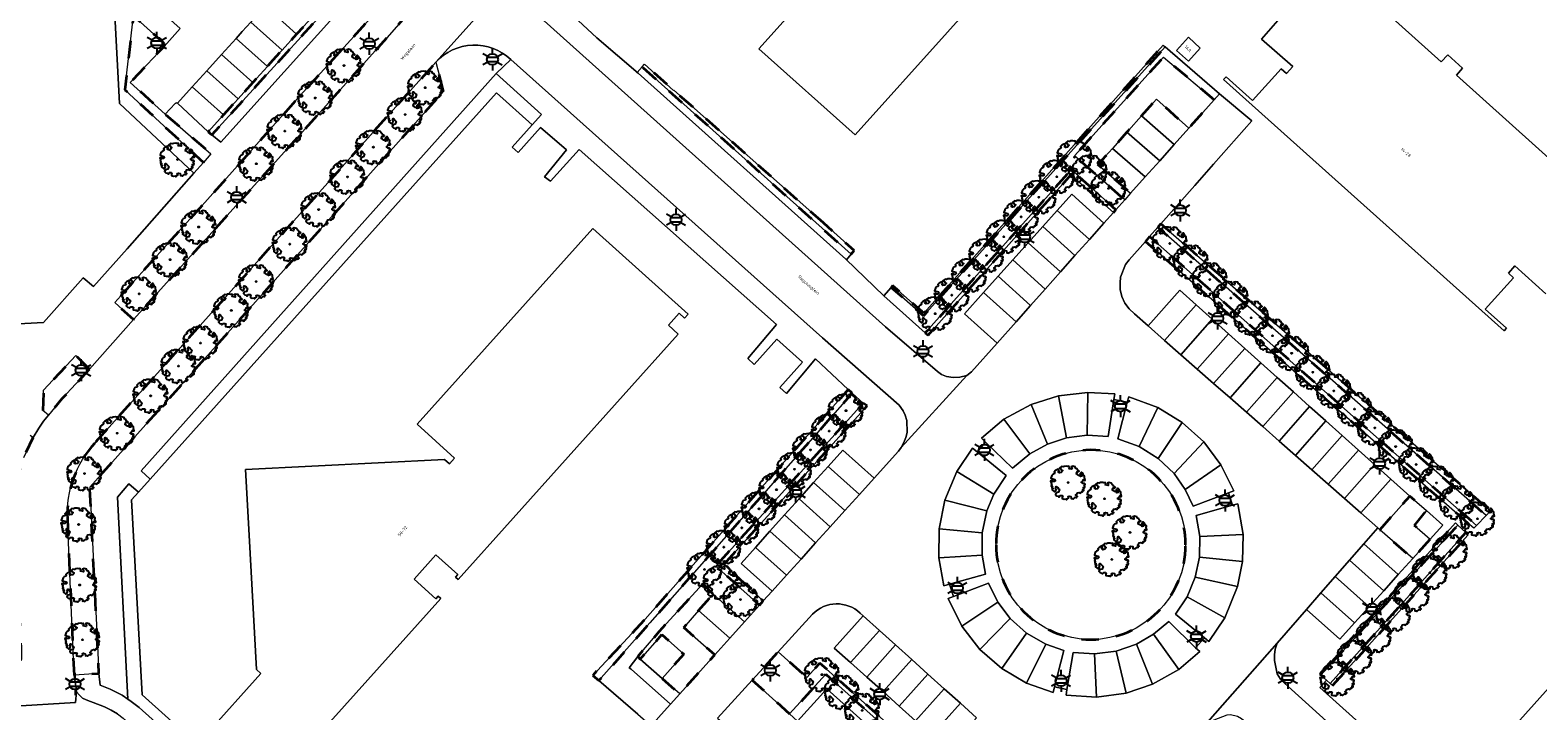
# Model space of a CAD drawing. Extents: x 105780 to 185197, y 477999 to 525027.
# Tile 141 of 256: x 108600 to 108773, y 478547 to 478625. Entities that reach past the tile are written whole.
import ezdxf
from ezdxf.enums import TextEntityAlignment as Align

# ---------------------------------------------------------------- set-up
doc = ezdxf.new("R2010")
doc.units = 0
doc.linetypes.add('XX-HIDDEN', pattern=[4, 2, -2])
for name, color, linetype, lineweight in [('B-GV-GR-BOOM-S', 252, 'Continuous', 25), ('B-GV-GR-HAAG_01-G', 252, 'GR-HAAG1', 13), ('B-GV-GR-MATERIAALGRENS-G', 252, 'XX-HIDDEN', 35), ('B-RO-IE-MEUBILAIR_WEGMEUBILAIR-S', 252, 'Continuous', 25), ('B-XX-KG-KADASTRAAL_BEBOUWING-G', 252, 'Continuous', 20), ('B1-WE-OG-BEBOUWING-T18', 7, 'Continuous', 18), ('B1-WE-OG-TERREIN_ERF-GV', 252, 'Continuous', 18), ('B1-WE-OG-TOPOGRAFIE-T18', 10, 'Continuous', 18), ('B1-WE-VH-VERHARDING_ASFALT-GV', 252, 'Continuous', 18), ('B1-WE-VH-VERHARDING_BETONSTRAATSTEEN-GV', 252, 'Continuous', 18), ('B1-WE-VH-VERHARDING_TEGEL-GV', 252, 'Continuous', 18)]:
    doc.layers.add(name, color=color, linetype=linetype, lineweight=lineweight)
doc.styles.add('NLCS-ISO', font='NLCS-ISO.ttf')
doc.styles.add('NLCS-ISO-M200-T18', font='NLCS-ISO.ttf', dxfattribs={"height": 0.36})
doc.linetypes.add('GR-HAAG1', pattern='A,6,[176,NLCS.shx,S=0.125,R=0,X=0,Y=0],-2', length=8)

# ---------------------------------------------------------------- blocks, each defined once
blk = doc.blocks.new('B-SIE-WEG_LICHTMAST-SO')
at = {"ltscale": 0.1}
for p, q in [((-1.1, 0.63), (-2.19, 1.27)), ((0, 1.27), (0, 2.53)), ((1.1, 0.63), (2.19, 1.27)), ((-1.1, -0.63), (-2.19, -1.27)), ((0, -1.27), (0, -2.53)), ((1.1, -0.63), (2.19, -1.27))]:
    blk.add_line(p, q, dxfattribs=at)
at = {"flags": 128}
for points in [[(-1.16, 0.5), (1.16, 0.5)], [(-1.16, -0.5), (1.16, -0.5)]]:
    blk.add_lwpolyline(points, dxfattribs=at)
at = {"ltscale": 0.1}
blk.add_circle((0, 0), 1.27, dxfattribs=at)
at = {"style": 'NLCS-ISO'}
blk.add_attdef('TYPE', text='', height=1.8, dxfattribs=at).set_placement((0, 2.53), align=Align.BOTTOM_CENTER)
blk = doc.blocks.new('B-SGR-BOOM_06')
at = {"linetype": 'Continuous', "flags": 128}
blk.add_lwpolyline([(1.08, 1.41), (1.01, 1.58), (0.88, 1.63), (0.78, 1.81), (0.51, 1.88), (0.34, 1.81), (0.44, 1.71), (0.43, 1.52), (0.09, 1.59), (0.14, 1.73), (0.07, 1.88), (-0.06, 1.84), (-0.19, 1.88), (-0.46, 1.86), (-0.6, 1.79), (-0.78, 1.83), (-1.02, 1.64), (-0.85, 1.56), (-0.8, 1.46), (-0.63, 1.37), (-0.8, 1.16), (-1.02, 1.11), (-1.17, 1.24), (-1.05, 1.29), (-1.15, 1.54), (-1.45, 1.37), (-1.6, 1.21), (-1.52, 1.14), (-1.6, 1.01), (-1.77, 0.94), (-1.89, 0.82), (-2, 0.49), (-1.55, 0.37), (-1.48, 0.22), (-1.6, 0.12), (-1.8, 0.12), (-1.84, 0.22), (-2.04, 0.15), (-1.9, -0.07), (-1.97, -0.15), (-1.89, -0.22), (-1.95, -0.4), (-1.81, -0.47), (-1.89, -0.62), (-1.77, -0.64), (-1.72, -0.68), (-1.85, -0.84), (-1.57, -1.07), (-1.47, -0.97), (-1.38, -0.79), (-1.45, -0.7), (-1.37, -0.47), (-1.25, -0.54), (-1.12, -0.7), (-1, -0.8), (-1.12, -1.12), (-1.37, -1.17), (-1.47, -1.36), (-1.33, -1.51), (-1.13, -1.56), (-1.11, -1.61), (-1.08, -1.66), (-0.93, -1.49), (-0.73, -1.49), (-0.63, -1.56), (-0.68, -1.71), (-0.68, -1.84), (-0.46, -1.89), (-0.24, -1.88), (-0.19, -1.98), (-0.09, -1.86), (0.04, -1.79), (-0.02, -1.6), (0.11, -1.56), (0.31, -1.61), (0.34, -1.84), (0.46, -1.83), (0.58, -1.89), (0.83, -1.69), (0.95, -1.74), (0.93, -1.66), (1.06, -1.59), (0.96, -1.49), (0.85, -1.46), (1.03, -1.29), (1.05, -1.19), (1.26, -1.14), (1.42, -1.22), (1.51, -1.12), (1.51, -1.05), (1.65, -1.05), (1.65, -0.95), (1.78, -0.91), (1.78, -0.82), (1.63, -0.82), (1.82, -0.64), (1.7, -0.57), (1.85, -0.62), (1.9, -0.5), (1.82, -0.37), (1.93, -0.18), (1.87, -0.1), (1.7, -0.1), (1.5, 0.03), (1.63, 0.12), (1.75, 0.34), (1.82, 0.24), (1.95, 0.29), (1.87, 0.57), (1.88, 0.75), (1.8, 0.79), (1.67, 1.06), (1.53, 1.21), (1.35, 1.04), (1.47, 0.97), (1.57, 0.72), (1.41, 0.69), (1.33, 0.85), (1.2, 0.82), (1.06, 0.92), (0.9, 1.01), (0.98, 1.07), (0.93, 1.17), (1.01, 1.27), (1.15, 1.22), (1.26, 1.29)], close=True, dxfattribs=at)
blk.add_circle((0, 0), 0.06)
at = {"style": 'NLCS-ISO'}
blk.add_attdef('SOORT', text='', height=0.3, dxfattribs=at).set_placement((0, -0.36), align=Align.TOP_CENTER)

msp = doc.modelspace()

# ---------------------------------------------------------------- linework, layer by layer
at = {"layer": 'B-GV-GR-HAAG_01-G', "flags": 128}
for points in [[(108629.842, 478646.714), (108628.327, 478647.017), (108609.554, 478626.451), (108610.08, 478616.336), (108618.605, 478608.331), (108619.71, 478609.58), (108610.704, 478617.897), (108611.685, 478626.392)], [(108640.118, 478632.355), (108639.24, 478633.135), (108620.683, 478612.753), (108621.726, 478611.901), (108628.979, 478619.967)], [(108719.334, 478608.741), (108724.429, 478604.13), (108725.456, 478605.276), (108719.686, 478610.345), (108729.917, 478621.662), (108735.71, 478616.75), (108736.321, 478617.434), (108730.108, 478622.833), (108702.378, 478591.973), (108698.64, 478595.237), (108697.813, 478594.269), (108702.567, 478590.009)], [(108670.071, 478620.544), (108669.504, 478619.899), (108669.612, 478619.803), (108693.435, 478598.488), (108693.528, 478598.405), (108694.049, 478599.031)], [(108653.335, 478617.543), (108657.428, 478613.873), (108658.498, 478615.071), (108653.296, 478619.778), (108612.55, 478574.173), (108613.604, 478573.239)], [(108729.265, 478602.135), (108728.314, 478601.06), (108765.844, 478567.918), (108766.931, 478569.06)], [(108678.512, 478563.246), (108695.427, 478581.961), (108694.189, 478583.104), (108670.965, 478556.736), (108665.113, 478550.106), (108669.585, 478546.263), (108671.082, 478544.923), (108672.238, 478546.209), (108673.325, 478547.419), (108668.788, 478551.409), (108668.592, 478551.581), (108669.561, 478552.88), (108672.011, 478555.754), (108677.028, 478561.195), (108678.204, 478560.042), (108681.811, 478556.867), (108683.522, 478558.754)], [(108634.696, 478528.902), (108633.062, 478530.172), (108612.669, 478548.46), (108611.473, 478570.862), (108612.249, 478571.728), (108611.162, 478572.678), (108609.865, 478571.176), (108611.044, 478547.97), (108611.413, 478547.724), (108612.319, 478547.033), (108632.187, 478529.198), (108654.63, 478509.054), (108655.513, 478510.054), (108654.613, 478511.032)], [(108760.086, 478569.613), (108758.706, 478567.891), (108760.531, 478566.356), (108761.975, 478567.964)], [(108764.59, 478567.092), (108764.143, 478567.512), (108763.686, 478567.941), (108759.435, 478563.296), (108747.952, 478550.749), (108748.604, 478550.163), (108749.049, 478549.763)], [(108691.151, 478550.829), (108686.996, 478546.286), (108687.914, 478545.463), (108691.248, 478549.179), (108724.068, 478519.73), (108725.214, 478521.05), (108724.84, 478521.381), (108724.101, 478522.035), (108723.766, 478521.66)]]:
    msp.add_lwpolyline(points, close=True, dxfattribs=at)
at = {"layer": 'B-GV-GR-MATERIAALGRENS-G', "flags": 128}
for points in [[(108639.24, 478633.135), (108638.781, 478633.542), (108637.117, 478631.704), (108635.44, 478629.85), (108633.762, 478627.996), (108632.085, 478626.143), (108630.407, 478624.289), (108628.73, 478622.435), (108627.694, 478621.291), (108627.052, 478620.582), (108625.374, 478618.728), (108623.697, 478616.875), (108622.019, 478615.021), (108620.271, 478613.09), (108620.683, 478612.753)], [(108631.438, 478613.459), (108640.758, 478623.87), (108646.036, 478629.893), (108642.781, 478630.457), (108630.828, 478617.263), (108619.878, 478604.965), (108609.539, 478593.49), (108611.692, 478591.547)], [(108615.188, 478622.89), (108615.253, 478623.049), (108615.219, 478623.225), (108611.685, 478626.392), (108610.704, 478617.897), (108619.71, 478609.58), (108620.575, 478610.559), (108615.323, 478615.115), (108611.317, 478618.747)], [(108698.813, 478595.44), (108698.64, 478595.237), (108702.378, 478591.973), (108730.108, 478622.833), (108729.881, 478623.03), (108702.411, 478592.269)], [(108690.87, 478602.631), (108673.708, 478617.845), (108673.682, 478617.816), (108670.335, 478620.843), (108670.071, 478620.544), (108694.049, 478599.031), (108694.402, 478599.454)], [(108735.71, 478616.75), (108729.917, 478621.662), (108719.686, 478610.345), (108725.456, 478605.276), (108726.136, 478606.035), (108722.379, 478609.318), (108724.047, 478611.18), (108725.715, 478613.043), (108725.9, 478613.249), (108727.383, 478614.905), (108729.117, 478616.84), (108732.805, 478613.499)], [(108724.157, 478603.825), (108724.429, 478604.13), (108719.334, 478608.741), (108702.567, 478590.009), (108702.882, 478589.748), (108719.282, 478608.151)], [(108729.613, 478602.527), (108729.265, 478602.135), (108766.931, 478569.06), (108767.42, 478569.605)], [(108728.314, 478601.06), (108727.823, 478600.506), (108752.173, 478579.244), (108764.788, 478568.228), (108765.518, 478567.591), (108765.844, 478567.918)], [(108606.639, 478585.855), (108605.073, 478587.43), (108601.368, 478583.443), (108601.264, 478581.109), (108601.937, 478580.583), (108603.512, 478582.462)], [(108694.189, 478583.104), (108693.729, 478583.529), (108670.43, 478557.176), (108664.405, 478550.702), (108665.113, 478550.106), (108670.965, 478556.736)], [(108679.455, 478563.449), (108695.89, 478581.623), (108695.427, 478581.961), (108678.512, 478563.246), (108683.522, 478558.754), (108683.967, 478559.247)], [(108597.984, 478568.482), (108598.195, 478571.695), (108598.388, 478573.184), (108598.723, 478574.649), (108599.051, 478575.675), (108600.17, 478578.017), (108599.81, 478578.257), (108597.766, 478578.041), (108596.704, 478575.352), (108596.21, 478573.61), (108595.942, 478572.058), (108595.782, 478570.137), (108595.764, 478568.294), (108596.714, 478550.471), (108598.661, 478550.644), (108598.779, 478552.63), (108598.789, 478554.03)], [(108758.706, 478567.891), (108760.086, 478569.613), (108758.164, 478571.29), (108754.744, 478567.422), (108758.512, 478564.109), (108760.531, 478566.356)], [(108759.435, 478563.296), (108763.686, 478567.941), (108763.41, 478568.202), (108759.194, 478563.508), (108747.832, 478550.857), (108747.952, 478550.749)], [(108764.867, 478566.832), (108764.59, 478567.092), (108749.049, 478549.763), (108749.306, 478549.532)], [(108678.204, 478560.042), (108677.028, 478561.195), (108672.011, 478555.754), (108669.561, 478552.88), (108669.83, 478552.58), (108672.33, 478555.39), (108674.84, 478553.15), (108672.357, 478550.369), (108674.377, 478548.589), (108678.4, 478553.066), (108674.84, 478556.207), (108676.549, 478558.156)], [(108724.101, 478522.035), (108723.727, 478522.366), (108690.451, 478552.126), (108688.968, 478550.463), (108685.672, 478553.413), (108682.691, 478550.145), (108686.996, 478546.286), (108691.151, 478550.829), (108723.766, 478521.66)]]:
    msp.add_lwpolyline(points, close=True, dxfattribs=at)
for points in [[(108647.273, 478617.71), (108646.384, 478621.065), (108607.242, 478577.37)], [(108604.102, 478568.684), (108604.856, 478550.743), (108607.721, 478550.935), (108606.667, 478572.313), (108647.273, 478617.71)]]:
    msp.add_lwpolyline(points, dxfattribs=at)
for points in [[(108607.242, 478577.37, 0.1991933), (108604.102, 478568.684)], [(108732.442, 478565.699, 1), (108710.696, 478565.699)], [(108710.696, 478565.699, 1), (108732.442, 478565.699)]]:
    msp.add_lwpolyline(points, format="xyb", dxfattribs=at)
at = {"layer": 'B-XX-KG-KADASTRAAL_BEBOUWING-G', "flags": 128}
for points in [[(108728.641, 478650.712), (108730.533, 478652.818), (108738.36, 478661.53), (108705.843, 478659.704), (108702.04, 478659.49), (108702.244, 478655.427), (108702.621, 478647.913), (108702.696, 478646.412), (108702.81, 478644.15), (108683.47, 478622.62), (108694.508, 478612.72), (108715.712, 478636.321), (108719.4, 478640.426)], [(108732.774, 478621.179), (108734.126, 478622.686), (108732.779, 478623.932), (108731.386, 478622.422)], [(108669.83, 478552.58), (108672.357, 478550.369), (108674.84, 478553.15), (108672.33, 478555.39)]]:
    msp.add_lwpolyline(points, close=True, dxfattribs=at)
for points in [[(108748.651, 478632.336), (108741.145, 478623.723), (108744.733, 478620.596), (108744.01, 478619.766), (108743.407, 478620.292), (108740.12, 478616.679), (108737.082, 478619.39), (108736.805, 478619.071), (108768.994, 478590.235), (108769.275, 478590.547), (108766.845, 478592.735), (108770.09, 478596.34), (108769.495, 478596.875), (108770.231, 478597.693), (108773.776, 478594.501)], [(108781.672, 478603.271), (108763.553, 478619.583), (108764.23, 478620.391), (108762.528, 478621.913), (108761.778, 478621.1), (108754.331, 478627.809)], [(108628.861, 478539.365), (108646.953, 478559.514), (108646.656, 478559.781), (108646.389, 478559.484), (108643.881, 478561.735), (108646.4, 478564.54), (108648.907, 478562.289), (108648.64, 478561.991), (108648.938, 478561.724), (108674.219, 478589.878), (108673.08, 478590.9), (108674.296, 478592.254), (108674.929, 478591.686), (108675.343, 478592.148), (108664.391, 478601.981), (108644.226, 478579.524), (108648.542, 478575.649), (108647.954, 478574.995), (108647.395, 478575.496), (108624.547, 478574.322), (108624.952, 478566.803), (108625.784, 478551.381), (108626.312, 478550.923), (108620.07, 478543.958)], [(108792.206, 478543.417), (108790.666, 478544.802), (108793.428, 478547.884), (108782.037, 478558.114), (108763.491, 478537.427), (108774.894, 478527.188), (108780.274, 478533.207), (108778.753, 478534.567), (108781.952, 478538.145)]]:
    msp.add_lwpolyline(points, dxfattribs=at)
at = {"layer": 'B1-WE-OG-TERREIN_ERF-GV', "flags": 128}
for points in [[(108694.508, 478612.72), (108683.47, 478622.62), (108702.81, 478644.15), (108702.696, 478646.412), (108702.621, 478647.913), (108702.244, 478655.427), (108702.04, 478659.49), (108705.843, 478659.704), (108738.36, 478661.53), (108730.533, 478652.818), (108728.641, 478650.712), (108719.4, 478640.426), (108715.712, 478636.321)], [(108732.774, 478621.179), (108731.386, 478622.422), (108732.779, 478623.932), (108734.126, 478622.686)]]:
    msp.add_lwpolyline(points, close=True, dxfattribs=at)
for points in [[(108773.776, 478594.501), (108770.231, 478597.693), (108769.495, 478596.875), (108770.09, 478596.34), (108766.845, 478592.735), (108769.275, 478590.547), (108768.994, 478590.235), (108736.805, 478619.071), (108737.082, 478619.39), (108740.12, 478616.679), (108743.407, 478620.292), (108744.01, 478619.766), (108744.733, 478620.596), (108741.145, 478623.723), (108748.651, 478632.336)], [(108754.331, 478627.809), (108761.778, 478621.1), (108762.528, 478621.913), (108764.23, 478620.391), (108763.553, 478619.583), (108781.672, 478603.271)], [(108591.359, 478590.648), (108601.372, 478591.212), (108605.911, 478596.335), (108607.111, 478595.326), (108610.947, 478599.666), (108618.605, 478608.331), (108610.08, 478616.336), (108609.554, 478626.451)], [(108661.661, 478626.848), (108664.848, 478623.875), (108669.612, 478619.803), (108669.504, 478619.899), (108670.071, 478620.544), (108670.335, 478620.843), (108673.682, 478617.816), (108673.708, 478617.845), (108690.87, 478602.631), (108694.402, 478599.454), (108694.049, 478599.031), (108693.528, 478598.405), (108693.435, 478598.488), (108697.813, 478594.269), (108698.64, 478595.237), (108698.813, 478595.44), (108702.411, 478592.269), (108729.881, 478623.03), (108730.108, 478622.833), (108736.321, 478617.434), (108740.057, 478614.329), (108735.663, 478609.364), (108733.509, 478606.93), (108729.613, 478602.527), (108767.42, 478569.605), (108766.931, 478569.06), (108765.844, 478567.918), (108765.518, 478567.591), (108764.788, 478568.228), (108764.143, 478567.512), (108764.59, 478567.092), (108764.867, 478566.832), (108749.306, 478549.532), (108749.049, 478549.763), (108748.604, 478550.163), (108747.846, 478549.314), (108753.865, 478543.93)], [(108669.585, 478546.263), (108665.113, 478550.106), (108664.405, 478550.702), (108670.43, 478557.176), (108693.729, 478583.529), (108689.953, 478587.016), (108686.626, 478583.072), (108685.87, 478583.752), (108688.479, 478586.651), (108685.543, 478589.294), (108682.934, 478586.395), (108682.191, 478587.064), (108685.5, 478590.962), (108662.822, 478611.062), (108659.535, 478607.417), (108658.853, 478607.925), (108661.39, 478611.029), (108658.391, 478613.589), (108655.841, 478610.718), (108655.154, 478611.325), (108657.428, 478613.873), (108653.335, 478617.543), (108613.604, 478573.239), (108612.249, 478571.728), (108611.473, 478570.862), (108612.669, 478548.46), (108633.062, 478530.172)], [(108620.07, 478543.958), (108626.312, 478550.923), (108625.784, 478551.381), (108624.952, 478566.803), (108624.547, 478574.322), (108647.395, 478575.496), (108647.954, 478574.995), (108648.542, 478575.649), (108644.226, 478579.524), (108664.391, 478601.981), (108675.343, 478592.148), (108674.929, 478591.686), (108674.296, 478592.254), (108673.08, 478590.9), (108674.219, 478589.878), (108648.938, 478561.724), (108648.64, 478561.991), (108648.907, 478562.289), (108646.4, 478564.54), (108643.881, 478561.735), (108646.389, 478559.484), (108646.656, 478559.781), (108646.953, 478559.514), (108628.861, 478539.365)], [(108763.491, 478537.427), (108782.037, 478558.114)], [(108724.068, 478519.73), (108691.248, 478549.179), (108687.914, 478545.463)]]:
    msp.add_lwpolyline(points, dxfattribs=at)
at = {"layer": 'B1-WE-VH-VERHARDING_ASFALT-GV', "flags": 128}
for points in [[(108646.384, 478621.065), (108657.773, 478633.775), (108658.941, 478635.135), (108654.44, 478639.167), (108654.32, 478639.034), (108650.227, 478634.57), (108648.143, 478632.297), (108646.036, 478629.893), (108640.758, 478623.87), (108631.438, 478613.459), (108611.692, 478591.547), (108606.639, 478585.855), (108603.512, 478582.462), (108601.937, 478580.583), (108601.364, 478579.863), (108600.815, 478579.069), (108600.17, 478578.017), (108599.051, 478575.675)], [(108607.242, 478577.37), (108646.384, 478621.065)], [(108751.253, 478563.927), (108752.9, 478565.808), (108754.502, 478567.635), (108752.56, 478569.343), (108750.682, 478570.994), (108748.805, 478572.645), (108746.928, 478574.296), (108745.05, 478575.947), (108743.173, 478577.598), (108741.296, 478579.249), (108739.418, 478580.899), (108737.541, 478582.55), (108735.663, 478584.201), (108733.786, 478585.852), (108731.909, 478587.503), (108730.031, 478589.154), (108728.154, 478590.805), (108726.571, 478592.197), (108725.977, 478592.776), (108725.487, 478593.432), (108725.131, 478594.196), (108724.941, 478595.006), (108724.931, 478595.759), (108724.983, 478596.392), (108725.552, 478597.859), (108725.952, 478598.391), (108727.823, 478600.506), (108728.314, 478601.06), (108729.265, 478602.135), (108729.613, 478602.527), (108733.509, 478606.93), (108735.663, 478609.364), (108740.057, 478614.329), (108736.321, 478617.434), (108735.71, 478616.75), (108732.805, 478613.499), (108731.133, 478611.628), (108729.468, 478609.764), (108727.802, 478607.899), (108726.136, 478606.035), (108725.456, 478605.276), (108724.429, 478604.13), (108724.157, 478603.825), (108723.07, 478602.605), (108721.407, 478600.739), (108719.743, 478598.872), (108718.08, 478597.006), (108716.313, 478595.024), (108714.65, 478593.158), (108712.986, 478591.292), (108710.808, 478588.848), (108707.854, 478585.534), (108707.322, 478585.102), (108699.807, 478576.873), (108699.479, 478576.423), (108696.681, 478573.324), (108695.005, 478571.469), (108693.33, 478569.613), (108691.654, 478567.758), (108689.978, 478565.903), (108688.303, 478564.048), (108686.627, 478562.192), (108684.972, 478560.36), (108683.967, 478559.247), (108683.522, 478558.754), (108681.811, 478556.867), (108680.131, 478554.995), (108678.4, 478553.066), (108674.377, 478548.589), (108673.325, 478547.419), (108672.238, 478546.209)], [(108597.49, 478547.119), (108605.041, 478547.587), (108605.131, 478548.828), (108605.121, 478549.222), (108604.856, 478550.743), (108604.102, 478568.684)], [(108734.674, 478545.016), (108742.969, 478554.41), (108746.309, 478558.287), (108747.957, 478560.167), (108749.605, 478562.047), (108751.253, 478563.927)], [(108678.73, 478545.803), (108682.691, 478550.145), (108685.672, 478553.413), (108689.617, 478557.739)], [(108695.088, 478557.857), (108695.44, 478557.541), (108697.298, 478555.869), (108699.156, 478554.196), (108701.014, 478552.524), (108702.873, 478550.851), (108704.731, 478549.179), (108706.589, 478547.506), (108708.447, 478545.834)]]:
    msp.add_lwpolyline(points, dxfattribs=at)
msp.add_lwpolyline([(108705.176, 478559.533), (108705.786, 478559.775), (108705.331, 478561.166), (108704.697, 478560.993), (108704.114, 478564.207), (108704.144, 478567.537), (108704.805, 478570.806), (108706.198, 478574.123), (108707.999, 478576.797), (108708.506, 478576.374), (108709.491, 478577.477), (108709.011, 478577.931), (108711.581, 478580.109), (108714.716, 478581.805), (108717.848, 478582.784), (108721.237, 478583.173), (108724.327, 478583.017), (108724.215, 478582.364), (108725.752, 478582.046), (108725.922, 478582.686), (108729.254, 478581.459), (108732.062, 478579.745), (108734.542, 478577.49), (108736.498, 478574.885), (108737.969, 478571.88), (108737.348, 478571.657), (108737.816, 478570.223), (108738.448, 478570.412), (108739.05, 478566.881), (108738.983, 478563.787), (108738.413, 478560.894), (108736.946, 478557.319), (108735.095, 478554.58), (108734.595, 478555.003), (108733.588, 478553.885), (108734.066, 478553.436), (108731.668, 478551.398), (108728.639, 478549.685), (108725.602, 478548.665), (108722.209, 478548.207), (108718.73, 478548.426), (108718.827, 478549.073), (108717.386, 478549.376), (108717.243, 478548.738), (108714.195, 478549.822), (108711.347, 478551.486), (108708.835, 478553.681), (108706.748, 478556.373)], close=True, dxfattribs=at)
at = {"layer": 'B1-WE-VH-VERHARDING_ASFALT-GV'}
for points in [[(108604.102, 478568.684, -0.1991933), (108607.242, 478577.37)], [(108689.617, 478557.739, -0.4083381), (108695.088, 478557.857)]]:
    msp.add_lwpolyline(points, format="xyb", dxfattribs=at)
at = {"layer": 'B1-WE-VH-VERHARDING_BETONSTRAATSTEEN-GV', "flags": 128}
for points in [[(108676.177, 478610.257), (108658.803, 478625.816), (108658.038, 478626.74), (108657.395, 478627.635), (108656.945, 478628.728), (108656.645, 478629.763), (108656.678, 478630.742), (108656.905, 478631.858), (108657.329, 478632.872), (108657.773, 478633.775), (108646.384, 478621.065)], [(108617.037, 478624.952), (108615.188, 478622.89), (108611.317, 478618.747), (108615.323, 478615.115), (108616.461, 478616.337), (108616.623, 478616.409), (108616.75, 478616.386), (108618.428, 478618.24), (108620.105, 478620.093), (108621.783, 478621.947), (108623.461, 478623.8), (108624.173, 478624.587), (108625.138, 478625.654)], [(108654.979, 478621.379), (108665.076, 478612.342), (108690.75, 478589.461), (108699.55, 478581.699), (108700.016, 478581.063), (108700.262, 478580.561), (108700.453, 478579.945), (108700.472, 478578.58), (108700.313, 478577.989), (108700.098, 478577.425), (108699.807, 478576.873), (108707.322, 478585.102), (108706.537, 478584.915), (108705.77, 478584.891), (108705.001, 478585.016), (108704.426, 478585.25), (108703.97, 478585.575), (108701.25, 478587.916), (108700.972, 478588.156), (108698.005, 478590.709), (108676.177, 478610.257)], [(108785.59, 478512.036), (108743.798, 478549.799), (108743.34, 478550.275), (108742.941, 478550.902), (108742.636, 478552.418), (108742.628, 478553.05), (108742.71, 478553.714), (108742.969, 478554.41), (108734.674, 478545.016), (108735.718, 478545.611), (108737.216, 478546.195), (108737.615, 478546.228), (108738.397, 478546.021), (108738.844, 478545.778), (108741.731, 478543.424), (108742.193, 478543.013), (108742.567, 478542.68), (108743.314, 478542.014), (108743.688, 478541.682), (108756.957, 478529.868), (108782.427, 478506.963)]]:
    msp.add_lwpolyline(points, dxfattribs=at)
for points in [[(108628.494, 478629.361), (108626.816, 478627.507), (108630.407, 478624.289), (108632.085, 478626.143)], [(108613.351, 478628.256), (108611.685, 478626.392), (108615.219, 478623.225), (108615.253, 478623.049), (108615.188, 478622.89), (108617.037, 478624.952)], [(108626.816, 478627.507), (108625.138, 478625.654), (108628.73, 478622.435), (108630.407, 478624.289)], [(108625.138, 478625.654), (108624.173, 478624.587), (108623.461, 478623.8), (108627.052, 478620.582), (108627.694, 478621.291), (108628.73, 478622.435)], [(108623.461, 478623.8), (108621.783, 478621.947), (108625.374, 478618.728), (108627.052, 478620.582)], [(108621.783, 478621.947), (108620.105, 478620.093), (108623.697, 478616.875), (108625.374, 478618.728)], [(108620.105, 478620.093), (108618.428, 478618.24), (108622.019, 478615.021), (108623.697, 478616.875)], [(108618.428, 478618.24), (108616.75, 478616.386), (108620.271, 478613.09), (108622.019, 478615.021)], [(108729.117, 478616.84), (108727.383, 478614.905), (108731.133, 478611.628), (108732.805, 478613.499)], [(108727.383, 478614.905), (108725.9, 478613.249), (108725.715, 478613.043), (108729.468, 478609.764), (108731.133, 478611.628)], [(108725.715, 478613.043), (108724.047, 478611.18), (108727.802, 478607.899), (108729.468, 478609.764)], [(108724.047, 478611.18), (108722.379, 478609.318), (108726.136, 478606.035), (108727.802, 478607.899)], [(108719.384, 478605.931), (108717.714, 478604.071), (108721.407, 478600.739), (108723.07, 478602.605)], [(108717.714, 478604.071), (108716.043, 478602.211), (108719.743, 478598.872), (108721.407, 478600.739)], [(108716.043, 478602.211), (108714.373, 478600.351), (108718.08, 478597.006), (108719.743, 478598.872)], [(108714.373, 478600.351), (108712.599, 478598.376), (108716.313, 478595.024), (108718.08, 478597.006)], [(108712.599, 478598.376), (108710.928, 478596.516), (108714.65, 478593.158), (108716.313, 478595.024)], [(108710.928, 478596.516), (108709.258, 478594.656), (108712.986, 478591.292), (108714.65, 478593.158)], [(108709.258, 478594.656), (108707.051, 478592.198), (108710.808, 478588.848), (108712.986, 478591.292)], [(108733.643, 478593.24), (108731.78, 478594.907), (108728.154, 478590.805), (108730.031, 478589.154)], [(108735.506, 478591.572), (108733.643, 478593.24), (108730.031, 478589.154), (108731.909, 478587.503)], [(108737.368, 478589.905), (108735.506, 478591.572), (108731.909, 478587.503), (108733.786, 478585.852)], [(108739.231, 478588.237), (108737.368, 478589.905), (108733.786, 478585.852), (108735.663, 478584.201)], [(108741.094, 478586.57), (108739.231, 478588.237), (108735.663, 478584.201), (108737.541, 478582.55)], [(108742.957, 478584.902), (108741.094, 478586.57), (108737.541, 478582.55), (108739.418, 478580.899)], [(108744.819, 478583.235), (108742.957, 478584.902), (108739.418, 478580.899), (108741.296, 478579.249)], [(108726.799, 478554.3), (108728.776, 478555.435), (108730.516, 478556.908), (108733.588, 478553.885), (108734.595, 478555.003), (108731.265, 478557.741), (108732.608, 478559.739), (108733.547, 478561.963), (108734.039, 478564.285), (108734.079, 478566.652), (108733.663, 478569.07), (108737.816, 478570.223), (108737.348, 478571.657), (108733.314, 478570.137), (108732.409, 478572.038), (108731.118, 478573.856), (108729.282, 478575.612), (108727.097, 478576.979), (108724.683, 478577.87), (108725.752, 478582.046), (108724.215, 478582.364), (108723.539, 478578.107), (108721.156, 478578.255), (108718.788, 478577.95), (108716.606, 478577.239), (108714.563, 478576.125), (108712.578, 478574.469), (108709.491, 478577.477), (108708.506, 478576.374), (108711.846, 478573.648), (108710.43, 478571.495), (108709.635, 478569.597), (108709.091, 478567.064), (108709.077, 478564.497), (108709.482, 478562.328), (108705.331, 478561.166), (108705.786, 478559.775), (108709.821, 478561.293), (108710.9, 478559.1), (108712.304, 478557.244), (108714.2, 478555.551), (108716.39, 478554.278), (108718.455, 478553.552), (108717.386, 478549.376), (108718.827, 478549.073), (108719.528, 478553.327), (108722.003, 478553.167), (108724.457, 478553.496)], [(108717.848, 478582.784), (108714.716, 478581.805), (108716.606, 478577.239), (108718.788, 478577.95)], [(108721.237, 478583.173), (108717.848, 478582.784), (108718.788, 478577.95), (108721.156, 478578.255)], [(108724.215, 478582.364), (108724.327, 478583.017), (108721.237, 478583.173), (108721.156, 478578.255), (108723.539, 478578.107)], [(108729.254, 478581.459), (108725.922, 478582.686), (108725.752, 478582.046), (108724.683, 478577.87), (108727.097, 478576.979)], [(108746.682, 478581.568), (108744.819, 478583.235), (108741.296, 478579.249), (108743.173, 478577.598)], [(108714.716, 478581.805), (108711.581, 478580.109), (108714.563, 478576.125), (108716.606, 478577.239)], [(108732.062, 478579.745), (108729.254, 478581.459), (108727.097, 478576.979), (108729.282, 478575.612)], [(108748.545, 478579.9), (108746.682, 478581.568), (108743.173, 478577.598), (108745.05, 478575.947)], [(108711.581, 478580.109), (108709.011, 478577.931), (108709.491, 478577.477), (108712.578, 478574.469), (108714.563, 478576.125)], [(108734.542, 478577.49), (108732.062, 478579.745), (108729.282, 478575.612), (108731.118, 478573.856)], [(108750.408, 478578.233), (108748.545, 478579.9), (108745.05, 478575.947), (108746.928, 478574.296)], [(108736.498, 478574.885), (108734.542, 478577.49), (108731.118, 478573.856), (108732.409, 478572.038)], [(108752.271, 478576.565), (108750.408, 478578.233), (108746.928, 478574.296), (108748.805, 478572.645)], [(108693.091, 478576.556), (108691.421, 478574.696), (108695.005, 478571.469), (108696.681, 478573.324)], [(108708.506, 478576.374), (108707.999, 478576.797), (108706.198, 478574.123), (108710.43, 478571.495), (108711.846, 478573.648)], [(108754.133, 478574.898), (108752.271, 478576.565), (108748.805, 478572.645), (108750.682, 478570.994)], [(108691.421, 478574.696), (108689.75, 478572.836), (108693.33, 478569.613), (108695.005, 478571.469)], [(108706.198, 478574.123), (108704.805, 478570.806), (108709.635, 478569.597), (108710.43, 478571.495)], [(108736.498, 478574.885), (108732.409, 478572.038), (108733.314, 478570.137), (108737.348, 478571.657), (108737.969, 478571.88)], [(108755.996, 478573.231), (108754.133, 478574.898), (108750.682, 478570.994), (108752.56, 478569.343)], [(108689.75, 478572.836), (108688.08, 478570.976), (108691.654, 478567.758), (108693.33, 478569.613)], [(108758.164, 478571.29), (108755.996, 478573.231), (108752.56, 478569.343), (108754.502, 478567.635), (108754.744, 478567.422)], [(108688.08, 478570.976), (108686.409, 478569.116), (108689.978, 478565.903), (108691.654, 478567.758)], [(108709.635, 478569.597), (108704.805, 478570.806), (108704.144, 478567.537), (108709.091, 478567.064)], [(108737.816, 478570.223), (108733.663, 478569.07), (108734.079, 478566.652), (108739.05, 478566.881), (108738.448, 478570.412)], [(108686.409, 478569.116), (108684.739, 478567.256), (108688.303, 478564.048), (108689.978, 478565.903)], [(108684.739, 478567.256), (108683.068, 478565.396), (108686.627, 478562.192), (108688.303, 478564.048)], [(108709.091, 478567.064), (108704.144, 478567.537), (108704.114, 478564.207), (108709.077, 478564.497)], [(108739.05, 478566.881), (108734.079, 478566.652), (108734.039, 478564.285), (108738.983, 478563.787)], [(108754.744, 478567.422), (108754.502, 478567.635), (108752.9, 478565.808), (108756.857, 478562.281), (108758.512, 478564.109)], [(108683.068, 478565.396), (108681.42, 478563.561), (108684.972, 478560.36), (108686.627, 478562.192)], [(108752.9, 478565.808), (108751.253, 478563.927), (108755.179, 478560.427), (108756.857, 478562.281)], [(108709.077, 478564.497), (108704.114, 478564.207), (108704.697, 478560.993), (108705.331, 478561.166), (108709.482, 478562.328)], [(108738.983, 478563.787), (108734.039, 478564.285), (108733.547, 478561.963), (108738.413, 478560.894)], [(108751.253, 478563.927), (108749.605, 478562.047), (108753.502, 478558.574), (108755.179, 478560.427)], [(108738.413, 478560.894), (108733.547, 478561.963), (108732.608, 478559.739), (108736.946, 478557.319)], [(108749.605, 478562.047), (108747.957, 478560.167), (108751.824, 478556.72), (108753.502, 478558.574)], [(108678.204, 478560.042), (108676.549, 478558.156), (108680.131, 478554.995), (108681.811, 478556.867)], [(108710.9, 478559.1), (108709.821, 478561.293), (108705.786, 478559.775), (108705.176, 478559.533), (108706.748, 478556.373)], [(108732.608, 478559.739), (108731.265, 478557.741), (108734.595, 478555.003), (108735.095, 478554.58), (108736.946, 478557.319)], [(108747.957, 478560.167), (108746.309, 478558.287), (108750.146, 478554.867), (108751.824, 478556.72)], [(108676.549, 478558.156), (108674.84, 478556.207), (108678.4, 478553.066), (108680.131, 478554.995)], [(108712.304, 478557.244), (108710.9, 478559.1), (108706.748, 478556.373), (108708.835, 478553.681)], [(108697.298, 478555.869), (108695.44, 478557.541), (108692.12, 478553.842), (108693.984, 478552.176)], [(108714.2, 478555.551), (108712.304, 478557.244), (108708.835, 478553.681), (108711.347, 478551.486)], [(108728.776, 478555.435), (108731.668, 478551.398), (108734.066, 478553.436), (108733.588, 478553.885), (108730.516, 478556.908)], [(108699.156, 478554.196), (108697.298, 478555.869), (108693.984, 478552.176), (108695.847, 478550.509)], [(108716.39, 478554.278), (108714.2, 478555.551), (108711.347, 478551.486), (108714.195, 478549.822)], [(108728.776, 478555.435), (108726.799, 478554.3), (108728.639, 478549.685), (108731.668, 478551.398)], [(108701.014, 478552.524), (108699.156, 478554.196), (108695.847, 478550.509), (108697.711, 478548.843)], [(108718.455, 478553.552), (108716.39, 478554.278), (108714.195, 478549.822), (108717.243, 478548.738), (108717.386, 478549.376)], [(108722.003, 478553.167), (108719.528, 478553.327), (108718.827, 478549.073), (108718.73, 478548.426), (108722.209, 478548.207)], [(108724.457, 478553.496), (108722.003, 478553.167), (108722.209, 478548.207), (108725.602, 478548.665)], [(108726.799, 478554.3), (108724.457, 478553.496), (108725.602, 478548.665), (108728.639, 478549.685)], [(108702.873, 478550.851), (108701.014, 478552.524), (108697.711, 478548.843), (108699.575, 478547.177)], [(108682.691, 478550.145), (108678.73, 478545.803), (108683.064, 478541.986), (108684.03, 478541.135), (108687.914, 478545.463), (108686.996, 478546.286)], [(108704.731, 478549.179), (108702.873, 478550.851), (108699.575, 478547.177), (108701.438, 478545.51)], [(108706.589, 478547.506), (108704.731, 478549.179), (108701.438, 478545.51), (108703.302, 478543.844)], [(108708.447, 478545.834), (108706.589, 478547.506), (108703.302, 478543.844), (108705.166, 478542.178)]]:
    msp.add_lwpolyline(points, close=True, dxfattribs=at)
at = {"layer": 'B1-WE-VH-VERHARDING_BETONSTRAATSTEEN-GV'}
for points in [[(108646.384, 478621.065, -0.4209459), (108654.979, 478621.379)], [(108710.696, 478565.699, -1), (108732.442, 478565.699)], [(108732.442, 478565.699, -1), (108710.696, 478565.699)]]:
    msp.add_lwpolyline(points, format="xyb", dxfattribs=at)
at = {"layer": 'B1-WE-VH-VERHARDING_TEGEL-GV', "flags": 128}
for points in [[(108640.118, 478632.355), (108628.979, 478619.967), (108621.726, 478611.901), (108620.683, 478612.753), (108620.271, 478613.09), (108616.75, 478616.386), (108616.623, 478616.409), (108616.461, 478616.337), (108615.323, 478615.115), (108620.575, 478610.559), (108619.71, 478609.58), (108618.605, 478608.331), (108610.947, 478599.666), (108607.111, 478595.326), (108605.911, 478596.335), (108601.372, 478591.212), (108591.359, 478590.648)], [(108599.81, 478578.257), (108600.17, 478578.017), (108600.815, 478579.069), (108601.364, 478579.863), (108601.937, 478580.583), (108601.264, 478581.109), (108601.368, 478583.443), (108605.073, 478587.43), (108606.639, 478585.855), (108611.692, 478591.547), (108609.539, 478593.49), (108619.878, 478604.965), (108630.828, 478617.263), (108642.781, 478630.457)], [(108658.803, 478625.816), (108676.177, 478610.257), (108698.005, 478590.709), (108700.972, 478588.156), (108701.25, 478587.916), (108703.97, 478585.575), (108704.426, 478585.25), (108705.001, 478585.016), (108705.77, 478584.891), (108706.537, 478584.915), (108707.322, 478585.102), (108707.854, 478585.534), (108710.808, 478588.848), (108707.051, 478592.198), (108709.258, 478594.656), (108710.928, 478596.516), (108712.599, 478598.376), (108714.373, 478600.351), (108716.043, 478602.211), (108717.714, 478604.071), (108719.384, 478605.931), (108723.07, 478602.605), (108724.157, 478603.825), (108719.282, 478608.151), (108702.882, 478589.748), (108702.567, 478590.009), (108697.813, 478594.269), (108693.435, 478598.488), (108669.612, 478619.803), (108664.848, 478623.875), (108661.661, 478626.848)], [(108646.384, 478621.065), (108647.273, 478617.71), (108606.667, 478572.313), (108607.721, 478550.935), (108607.861, 478549.598), (108609.017, 478549.141), (108610.365, 478548.423), (108611.044, 478547.97), (108609.865, 478571.176), (108611.162, 478572.678), (108612.249, 478571.728), (108613.604, 478573.239), (108612.55, 478574.173), (108653.296, 478619.778)], [(108653.296, 478619.778), (108654.979, 478621.379)], [(108753.865, 478543.93), (108747.846, 478549.314), (108748.604, 478550.163), (108747.952, 478550.749), (108747.832, 478550.857), (108759.194, 478563.508), (108763.41, 478568.202), (108763.686, 478567.941), (108764.143, 478567.512), (108764.788, 478568.228), (108752.173, 478579.244), (108727.823, 478600.506), (108725.952, 478598.391), (108725.552, 478597.859), (108724.983, 478596.392), (108724.931, 478595.759), (108724.941, 478595.006), (108725.131, 478594.196), (108725.487, 478593.432), (108725.977, 478592.776), (108726.571, 478592.197), (108728.154, 478590.805), (108731.78, 478594.907), (108733.643, 478593.24), (108735.506, 478591.572), (108737.368, 478589.905), (108739.231, 478588.237), (108741.094, 478586.57), (108742.957, 478584.902), (108744.819, 478583.235), (108746.682, 478581.568), (108748.545, 478579.9), (108750.408, 478578.233), (108752.271, 478576.565), (108754.133, 478574.898), (108755.996, 478573.231), (108758.164, 478571.29), (108760.086, 478569.613), (108761.975, 478567.964), (108760.531, 478566.356), (108758.512, 478564.109), (108756.857, 478562.281), (108755.179, 478560.427), (108753.502, 478558.574), (108751.824, 478556.72), (108750.146, 478554.867), (108746.309, 478558.287), (108742.969, 478554.41), (108742.71, 478553.714), (108742.628, 478553.05), (108742.636, 478552.418), (108742.941, 478550.902), (108743.34, 478550.275), (108743.798, 478549.799), (108785.59, 478512.036)], [(108689.617, 478557.739), (108685.672, 478553.413), (108688.968, 478550.463), (108690.451, 478552.126), (108723.727, 478522.366), (108740.733, 478541.337), (108741.081, 478541.026), (108741.827, 478540.358), (108742.202, 478540.022), (108746.099, 478536.535), (108745.106, 478535.403), (108749.258, 478531.676), (108750.262, 478532.822), (108773.212, 478512.22), (108772.31, 478511.212), (108777.384, 478506.665), (108778.205, 478507.556), (108782.604, 478503.605), (108784.224, 478505.345), (108782.427, 478506.963), (108756.957, 478529.868)], [(108701.438, 478545.51), (108699.575, 478547.177), (108697.711, 478548.843), (108695.847, 478550.509), (108693.984, 478552.176), (108692.12, 478553.842), (108695.44, 478557.541), (108695.088, 478557.857)], [(108609.846, 478546.282), (108609.138, 478546.702), (108608.367, 478547.081), (108606.237, 478547.904), (108605.843, 478548.097), (108605.504, 478548.43), (108605.131, 478548.828), (108605.041, 478547.587), (108597.49, 478547.119)]]:
    msp.add_lwpolyline(points, dxfattribs=at)
at = {"layer": 'B1-WE-VH-VERHARDING_TEGEL-GV'}
for points in [[(108654.979, 478621.379, 0.4209459), (108646.384, 478621.065)], [(108695.088, 478557.857, 0.4083381), (108689.617, 478557.739)]]:
    msp.add_lwpolyline(points, format="xyb", dxfattribs=at)
at = {"layer": 'B1-WE-VH-VERHARDING_TEGEL-GV', "flags": 128}
for points in [[(108689.953, 478587.016), (108693.729, 478583.529), (108694.189, 478583.104), (108695.427, 478581.961), (108695.89, 478581.623), (108679.455, 478563.449), (108683.967, 478559.247), (108684.972, 478560.36), (108681.42, 478563.561), (108683.068, 478565.396), (108684.739, 478567.256), (108686.409, 478569.116), (108688.08, 478570.976), (108689.75, 478572.836), (108691.421, 478574.696), (108693.091, 478576.556), (108696.681, 478573.324), (108699.479, 478576.423), (108699.807, 478576.873), (108700.098, 478577.425), (108700.313, 478577.989), (108700.472, 478578.58), (108700.453, 478579.945), (108700.262, 478580.561), (108700.016, 478581.063), (108699.55, 478581.699), (108690.75, 478589.461), (108665.076, 478612.342), (108654.979, 478621.379), (108653.296, 478619.778), (108658.498, 478615.071), (108657.428, 478613.873), (108655.154, 478611.325), (108655.841, 478610.718), (108658.391, 478613.589), (108661.39, 478611.029), (108658.853, 478607.925), (108659.535, 478607.417), (108662.822, 478611.062), (108685.5, 478590.962), (108682.191, 478587.064), (108682.934, 478586.395), (108685.543, 478589.294), (108688.479, 478586.651), (108685.87, 478583.752), (108686.626, 478583.072)], [(108672.357, 478550.369), (108669.83, 478552.58), (108669.561, 478552.88), (108668.592, 478551.581), (108668.788, 478551.409), (108673.325, 478547.419), (108674.377, 478548.589)], [(108632.187, 478529.198), (108612.319, 478547.033), (108611.413, 478547.724), (108611.044, 478547.97), (108610.365, 478548.423), (108609.017, 478549.141), (108607.861, 478549.598), (108607.721, 478550.935), (108604.856, 478550.743), (108605.121, 478549.222), (108605.131, 478548.828), (108605.504, 478548.43), (108605.843, 478548.097), (108606.237, 478547.904), (108608.367, 478547.081), (108609.138, 478546.702), (108609.846, 478546.282), (108610.488, 478545.804), (108657.236, 478503.893), (108657.664, 478503.898), (108657.906, 478504.061), (108659.792, 478506.22), (108655.513, 478510.054), (108654.63, 478509.054)]]:
    msp.add_lwpolyline(points, close=True, dxfattribs=at)

# ---------------------------------------------------------------- block references
at = {"layer": 'B-GV-GR-BOOM-S', "linetype": 'Continuous', "lineweight": 0}
for p in [(108635.843, 478620.683), (108632.55, 478616.961), (108645.165, 478618.15), (108642.851, 478615.066), (108629.041, 478613.166), (108616.729, 478609.899), (108639.215, 478611.32), (108719.698, 478610.17), (108625.779, 478609.415), (108717.674, 478607.927), (108721.439, 478608.46), (108636.241, 478607.905), (108723.598, 478606.583), (108715.6, 478605.574), (108632.936, 478604.159), (108713.576, 478603.328), (108619.167, 478602.16), (108711.58, 478601.04), (108629.631, 478600.193), (108730.627, 478600.266), (108615.883, 478598.412), (108709.587, 478598.882), (108733.058, 478598.145), (108625.775, 478595.896), (108707.606, 478596.593), (108735.227, 478596.126), (108612.321, 478594.49), (108705.617, 478594.338), (108622.91, 478592.591), (108737.644, 478594.004), (108703.701, 478592.219), (108739.974, 478591.746), (108742.413, 478589.685), (108619.385, 478588.845), (108744.615, 478587.668), (108616.851, 478586.201), (108747.05, 478585.498), (108613.656, 478582.786), (108749.468, 478583.357), (108693.464, 478581.081), (108751.822, 478581.266), (108609.8, 478578.489), (108691.53, 478578.744), (108754.15, 478579.109), (108756.552, 478576.97), (108689.38, 478576.581), (108606.054, 478573.862), (108687.553, 478574.367), (108758.902, 478574.909), (108685.488, 478572.023), (108718.972, 478572.834), (108761.242, 478572.789), (108723.129, 478570.974), (108763.575, 478570.554), (108683.478, 478569.821), (108765.946, 478568.678), (108605.393, 478568.023), (108681.502, 478567.642), (108726.058, 478567.108), (108679.435, 478565.424), (108762.803, 478564.909), (108723.97, 478564.017), (108677.227, 478562.864), (108679.093, 478561.385), (108760.488, 478562.486), (108605.503, 478561.082), (108758.42, 478559.948), (108681.357, 478559.411), (108756.279, 478557.69), (108605.834, 478554.802), (108754.068, 478555.231), (108751.862, 478552.779), (108690.706, 478550.791), (108749.878, 478550.292), (108692.992, 478548.786), (108695.313, 478546.693)]:
    msp.add_blockref('B-SGR-BOOM_06', p, dxfattribs=at)
at = {"layer": 'B-RO-IE-MEUBILAIR_WEGMEUBILAIR-S', "xscale": 0.5, "yscale": 0.5, "zscale": 0.5}
for p in [(108614.364, 478623.278), (108638.75, 478623.198), (108652.887, 478621.4), (108623.53, 478605.579), (108731.832, 478604.06), (108673.954, 478603), (108713.955, 478601.02), (108736.116, 478591.677), (108702.306, 478587.894), (108605.676, 478585.722), (108724.967, 478581.6), (108709.346, 478576.577), (108754.7, 478575.012), (108687.677, 478571.768), (108736.975, 478570.781), (108706.256, 478560.738), (108753.85, 478558.334), (108733.693, 478555.171), (108604.977, 478549.707), (108684.769, 478551.285), (108718.154, 478550.096), (108744.18, 478550.437), (108697.34, 478548.555)]:
    msp.add_blockref('B-SIE-WEG_LICHTMAST-SO', p, dxfattribs=at)

# ---------------------------------------------------------------- texts
at = {"layer": 'B1-WE-OG-BEBOUWING-T18', "style": 'NLCS-ISO-M200-T18'}
for s, rotation, p in [('14A', 317.2, (108732.732, 478622.613)), ('14-28', 318.1, (108757.732, 478610.727)), ('50-72', 50.2, (108642.569, 478567.262))]:
    msp.add_text(s, height=0.36, rotation=rotation, dxfattribs=at).set_placement(p, align=Align.MIDDLE)
at = {"layer": 'B1-WE-OG-TOPOGRAFIE-T18', "style": 'NLCS-ISO-M200-T18'}
for s, rotation, p in [('Wegalaan', 48.7, (108643.225, 478622.246)), ('Regulusplein', 318.2, (108689.162, 478595.466))]:
    msp.add_text(s, height=0.36, rotation=rotation, dxfattribs=at).set_placement(p, align=Align.MIDDLE)

doc.saveas('drawing.dxf')
